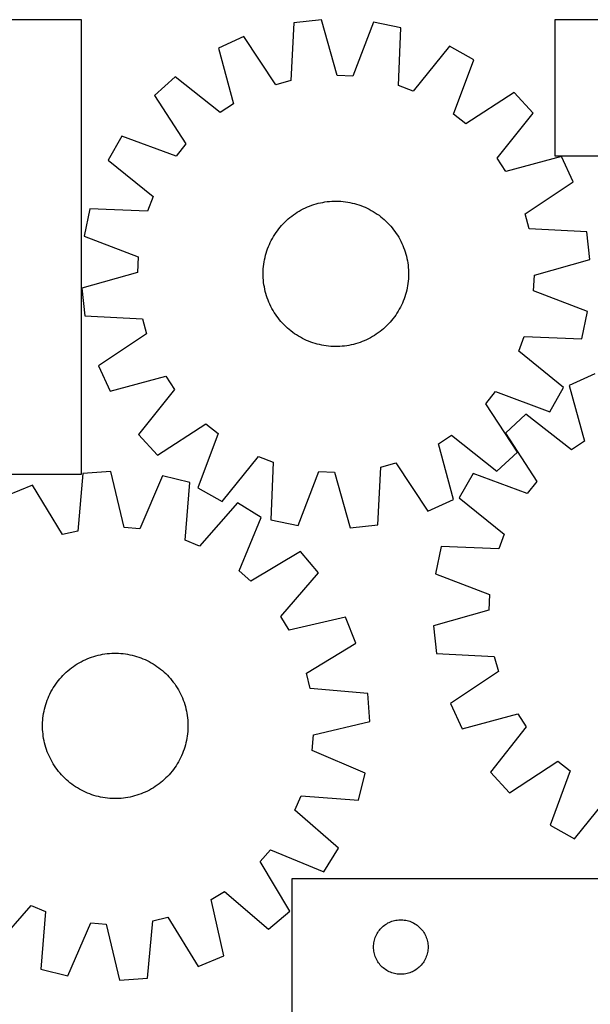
# Model space of a CAD drawing. Header units: millimetres. Extents: x 7 to 1493, y 7 to 2993.
# Tile 12 of 14: x 763 to 1077, y 2452 to 2993. Entities that reach past the tile are written whole.
import ezdxf

# ---------------------------------------------------------------- set-up
doc = ezdxf.new("R2010")
doc.units = ezdxf.units.MM
doc.layers.add('CUT', color=7, linetype='CONTINUOUS', true_color=0x000000)

msp = doc.modelspace()

# ---------------------------------------------------------------- linework, layer by layer
at = {"layer": 'CUT'}
for p, q in [((796.716425, 2993.314765), (496.716425, 2993.314765)), ((796.716425, 2743.314765), (796.716425, 2993.314765)), ((913.642519, 2991.713882), (911.996895, 2959.992175)), ((928.934278, 2993.414657), (913.642519, 2991.713882)), ((937.509747, 2962.829757), (928.934278, 2993.414657)), ((957.442525, 2992.093404), (946.074897, 2962.432794)), ((972.511421, 2988.985524), (957.442525, 2992.093404)), ((1357.136126, 2993.482734), (1057.136126, 2993.482734)), ((1057.136126, 2993.482734), (1057.136126, 2918.482734)), ((971.215922, 2957.24759), (972.511421, 2988.985524)), ((886.121275, 2984.160936), (872.103516, 2977.817989)), ((903.728285, 2957.722933), (886.121275, 2984.160936)), ((872.103516, 2977.817989), (880.340981, 2947.140327)), ((999.216084, 2978.919405), (979.239195, 2954.223279)), ((1012.587068, 2971.30709), (999.216084, 2978.919405)), ((1001.547415, 2941.522853), (1012.587068, 2971.30709)), ((848.263247, 2962.130178), (836.891645, 2951.765951)), ((873.1783, 2942.427009), (848.263247, 2962.130178)), ((911.996895, 2959.992175), (903.728285, 2957.722933)), ((946.074897, 2962.432794), (937.509747, 2962.829757)), ((979.239195, 2954.223279), (971.215922, 2957.24759)), ((1034.874111, 2953.481447), (1008.243438, 2936.167234)), ((1045.238338, 2942.109844), (1034.874111, 2953.481447)), ((836.891645, 2951.765951), (854.205858, 2925.135278)), ((880.340981, 2947.140327), (873.1783, 2942.427009)), ((1025.535168, 2917.194792), (1045.238338, 2942.109844)), ((1008.243438, 2936.167234), (1001.547415, 2941.522853)), ((819.066002, 2929.478909), (811.453687, 2916.107925)), ((848.850239, 2918.439256), (819.066002, 2929.478909)), ((854.205858, 2925.135278), (848.850239, 2918.439256)), ((811.453687, 2916.107925), (836.149813, 2896.131036)), ((1030.248487, 2910.032111), (1025.535168, 2917.194792)), ((1060.926149, 2918.269576), (1030.248487, 2910.032111)), ((1057.136126, 2918.482734), (1257.136126, 2918.482734)), ((1067.269095, 2904.251817), (1060.926149, 2918.269576)), ((1040.831093, 2886.644807), (1067.269095, 2904.251817)), ((836.149813, 2896.131036), (833.125502, 2888.107762)), ((930.761663, 2893.183092), (932.006929, 2893.35138)), ((932.006929, 2893.35138), (933.256866, 2893.48047)), ((933.256866, 2893.48047), (934.510241, 2893.570235)), ((934.510241, 2893.570235), (935.765817, 2893.620586)), ((935.765817, 2893.620586), (937.022355, 2893.631474)), ((937.022355, 2893.631474), (938.278615, 2893.602887)), ((938.278615, 2893.602887), (939.533358, 2893.534855)), ((939.533358, 2893.534855), (940.785344, 2893.427444)), ((940.785344, 2893.427444), (942.033339, 2893.28076)), ((942.033339, 2893.28076), (943.27611, 2893.094948)), ((801.387568, 2889.403261), (798.279688, 2874.334365)), ((833.125502, 2888.107762), (801.387568, 2889.403261)), ((915.545958, 2887.555704), (916.621971, 2888.204705)), ((916.621971, 2888.204705), (917.717838, 2888.819588)), ((917.717838, 2888.819588), (918.832479, 2889.399745)), ((918.832479, 2889.399745), (919.964793, 2889.944605)), ((919.964793, 2889.944605), (921.113663, 2890.453629)), ((921.113663, 2890.453629), (922.277954, 2890.926315)), ((922.277954, 2890.926315), (923.456519, 2891.362196)), ((923.456519, 2891.362196), (924.648193, 2891.760842)), ((924.648193, 2891.760842), (925.851801, 2892.121861)), ((925.851801, 2892.121861), (927.066155, 2892.444895)), ((927.066155, 2892.444895), (928.290057, 2892.729626)), ((928.290057, 2892.729626), (929.522298, 2892.975772)), ((929.522298, 2892.975772), (930.761663, 2893.183092)), ((943.27611, 2893.094948), (944.512432, 2892.870191)), ((944.512432, 2892.870191), (945.741084, 2892.606711)), ((945.741084, 2892.606711), (946.960853, 2892.304768)), ((946.960853, 2892.304768), (948.170536, 2891.964661)), ((948.170536, 2891.964661), (949.36894, 2891.586724)), ((949.36894, 2891.586724), (950.55488, 2891.171331)), ((950.55488, 2891.171331), (951.727188, 2890.718892)), ((951.727188, 2890.718892), (952.884706, 2890.229852)), ((952.884706, 2890.229852), (954.026291, 2889.704696)), ((954.026291, 2889.704696), (955.150818, 2889.143941)), ((955.150818, 2889.143941), (956.257176, 2888.54814)), ((956.257176, 2888.54814), (957.344274, 2887.917881)), ((957.344274, 2887.917881), (958.411038, 2887.253787)), ((908.656269, 2882.115248), (909.564793, 2882.983345)), ((909.564793, 2882.983345), (910.500136, 2883.822476)), ((910.500136, 2883.822476), (911.461375, 2884.631812)), ((911.461375, 2884.631812), (912.447562, 2885.410557)), ((912.447562, 2885.410557), (913.457723, 2886.15794)), ((913.457723, 2886.15794), (914.490861, 2886.873224)), ((914.490861, 2886.873224), (915.545958, 2887.555704)), ((958.411038, 2887.253787), (959.456416, 2886.556513)), ((959.456416, 2886.556513), (960.479377, 2885.826747)), ((960.479377, 2885.826747), (961.47891, 2885.065209)), ((961.47891, 2885.065209), (962.454029, 2884.27265)), ((962.454029, 2884.27265), (963.403773, 2883.449854)), ((963.403773, 2883.449854), (964.327203, 2882.597631)), ((964.327203, 2882.597631), (965.223408, 2881.716823)), ((1043.100335, 2878.376197), (1040.831093, 2886.644807)), ((903.816579, 2876.348256), (904.546345, 2877.371217)), ((904.546345, 2877.371217), (905.307883, 2878.37075)), ((905.307883, 2878.37075), (906.100442, 2879.345869)), ((906.100442, 2879.345869), (906.923238, 2880.295613)), ((906.923238, 2880.295613), (907.775461, 2881.219043)), ((907.775461, 2881.219043), (908.656269, 2882.115248)), ((965.223408, 2881.716823), (966.091505, 2880.808299)), ((966.091505, 2880.808299), (966.930635, 2879.872956)), ((966.930635, 2879.872956), (967.739972, 2878.911717)), ((967.739972, 2878.911717), (968.518716, 2877.92553)), ((968.518716, 2877.92553), (969.266099, 2876.915369)), ((1074.822042, 2876.730573), (1043.100335, 2878.376197)), ((798.279688, 2874.334365), (827.940298, 2862.966737)), ((900.668396, 2870.918132), (901.229151, 2872.042658)), ((901.229151, 2872.042658), (901.824952, 2873.149016)), ((901.824952, 2873.149016), (902.455211, 2874.236114)), ((902.455211, 2874.236114), (903.119305, 2875.302878)), ((903.119305, 2875.302878), (903.816579, 2876.348256)), ((969.266099, 2876.915369), (969.981384, 2875.882231)), ((969.981384, 2875.882231), (970.663863, 2874.827134)), ((970.663863, 2874.827134), (971.312865, 2873.751121)), ((971.312865, 2873.751121), (971.927748, 2872.655254)), ((971.927748, 2872.655254), (972.507905, 2871.540613)), ((1076.522817, 2861.438814), (1074.822042, 2876.730573)), ((898.408431, 2865.062376), (898.786368, 2866.26078)), ((898.786368, 2866.26078), (899.201761, 2867.446721)), ((899.201761, 2867.446721), (899.6542, 2868.619028)), ((899.6542, 2868.619028), (900.14324, 2869.776546)), ((900.14324, 2869.776546), (900.668396, 2870.918132)), ((972.507905, 2871.540613), (973.052765, 2870.408299)), ((973.052765, 2870.408299), (973.561789, 2869.259429)), ((973.561789, 2869.259429), (974.034474, 2868.095138)), ((974.034474, 2868.095138), (974.470356, 2866.916573)), ((974.470356, 2866.916573), (974.869002, 2865.724899)), ((827.940298, 2862.966737), (827.543334, 2854.401587)), ((897.278144, 2860.16795), (897.502901, 2861.404272)), ((897.502901, 2861.404272), (897.766381, 2862.632924)), ((897.766381, 2862.632924), (898.068324, 2863.852693)), ((898.068324, 2863.852693), (898.408431, 2865.062376)), ((974.869002, 2865.724899), (975.230021, 2864.521291)), ((975.230021, 2864.521291), (975.553055, 2863.306937)), ((975.553055, 2863.306937), (975.837785, 2862.083035)), ((975.837785, 2862.083035), (976.083932, 2860.850794)), ((976.083932, 2860.850794), (976.291252, 2859.611429)), ((1045.937917, 2852.863345), (1076.522817, 2861.438814)), ((896.770204, 2855.170456), (896.838237, 2856.425198)), ((896.838237, 2856.425198), (896.945648, 2857.677184)), ((896.945648, 2857.677184), (897.092332, 2858.925179)), ((897.092332, 2858.925179), (897.278144, 2860.16795)), ((976.291252, 2859.611429), (976.45954, 2858.366163)), ((976.45954, 2858.366163), (976.58863, 2857.116226)), ((976.58863, 2857.116226), (976.678395, 2855.862851)), ((976.678395, 2855.862851), (976.728746, 2854.607275)), ((827.543334, 2854.401587), (796.958435, 2845.826118)), ((896.741618, 2853.914195), (896.770204, 2855.170456)), ((896.752506, 2852.657657), (896.741618, 2853.914195)), ((896.802857, 2851.402081), (896.752506, 2852.657657)), ((896.892622, 2850.148706), (896.802857, 2851.402081)), ((897.021712, 2848.898769), (896.892622, 2850.148706)), ((976.643015, 2850.839734), (976.535604, 2849.587748)), ((976.711047, 2852.094477), (976.643015, 2850.839734)), ((976.739634, 2853.350737), (976.711047, 2852.094477)), ((976.728746, 2854.607275), (976.739634, 2853.350737)), ((1045.540954, 2844.298195), (1045.937917, 2852.863345)), ((796.958435, 2845.826118), (798.65921, 2830.534359)), ((897.19, 2847.653503), (897.021712, 2848.898769)), ((897.39732, 2846.414139), (897.19, 2847.653503)), ((897.643466, 2845.181897), (897.39732, 2846.414139)), ((897.928197, 2843.957996), (897.643466, 2845.181897)), ((975.714871, 2844.632008), (975.412928, 2843.412239)), ((975.978351, 2845.86066), (975.714871, 2844.632008)), ((976.203107, 2847.096982), (975.978351, 2845.86066)), ((976.38892, 2848.339753), (976.203107, 2847.096982)), ((976.535604, 2849.587748), (976.38892, 2848.339753)), ((898.251231, 2842.743642), (897.928197, 2843.957996)), ((898.61225, 2841.540033), (898.251231, 2842.743642)), ((899.010896, 2840.348359), (898.61225, 2841.540033)), ((899.446777, 2839.169795), (899.010896, 2840.348359)), ((899.919463, 2838.005503), (899.446777, 2839.169795)), ((974.279491, 2839.818212), (973.827051, 2838.645904)), ((974.694884, 2841.004152), (974.279491, 2839.818212)), ((975.072821, 2842.202556), (974.694884, 2841.004152)), ((975.412928, 2843.412239), (975.072821, 2842.202556)), ((1075.201564, 2832.930567), (1045.540954, 2844.298195)), ((900.428487, 2836.856633), (899.919463, 2838.005503)), ((900.973346, 2835.724319), (900.428487, 2836.856633)), ((901.553504, 2834.609678), (900.973346, 2835.724319)), ((902.168387, 2833.513811), (901.553504, 2834.609678)), ((971.6563, 2834.115916), (971.026041, 2833.028818)), ((972.2521, 2835.222274), (971.6563, 2834.115916)), ((972.812856, 2836.346801), (972.2521, 2835.222274)), ((973.338012, 2837.488386), (972.812856, 2836.346801)), ((973.827051, 2838.645904), (973.338012, 2837.488386)), ((798.65921, 2830.534359), (830.380917, 2828.888735)), ((830.380917, 2828.888735), (832.650159, 2820.620125)), ((902.817388, 2832.437798), (902.168387, 2833.513811)), ((903.499868, 2831.382701), (902.817388, 2832.437798)), ((904.215152, 2830.349563), (903.499868, 2831.382701)), ((904.962535, 2829.339402), (904.215152, 2830.349563)), ((905.74128, 2828.353215), (904.962535, 2829.339402)), ((906.550616, 2827.391976), (905.74128, 2828.353215)), ((968.173369, 2828.894182), (967.38081, 2827.919063)), ((968.934907, 2829.893715), (968.173369, 2828.894182)), ((969.664673, 2830.916676), (968.934907, 2829.893715)), ((970.361947, 2831.962054), (969.664673, 2830.916676)), ((971.026041, 2833.028818), (970.361947, 2831.962054)), ((1072.093684, 2817.861671), (1075.201564, 2832.930567)), ((907.389747, 2826.456633), (906.550616, 2827.391976)), ((908.257843, 2825.548109), (907.389747, 2826.456633)), ((909.154049, 2824.667301), (908.257843, 2825.548109)), ((910.077479, 2823.815078), (909.154049, 2824.667301)), ((911.027223, 2822.992282), (910.077479, 2823.815078)), ((912.002342, 2822.199723), (911.027223, 2822.992282)), ((962.981116, 2823.442457), (962.019877, 2822.63312)), ((963.916459, 2824.281587), (962.981116, 2823.442457)), ((964.824983, 2825.149684), (963.916459, 2824.281587)), ((965.705791, 2826.045889), (964.824983, 2825.149684)), ((966.558013, 2826.969319), (965.705791, 2826.045889)), ((967.38081, 2827.919063), (966.558013, 2826.969319)), ((832.650159, 2820.620125), (806.212156, 2803.013116)), ((913.001875, 2821.438185), (912.002342, 2822.199723)), ((914.024836, 2820.708419), (913.001875, 2821.438185)), ((915.070214, 2820.011145), (914.024836, 2820.708419)), ((916.136978, 2819.347051), (915.070214, 2820.011145)), ((917.224076, 2818.716792), (916.136978, 2819.347051)), ((918.330434, 2818.120992), (917.224076, 2818.716792)), ((919.45496, 2817.560236), (918.330434, 2818.120992)), ((920.596546, 2817.03508), (919.45496, 2817.560236)), ((954.648773, 2817.865187), (953.516459, 2817.320327)), ((955.763414, 2818.445344), (954.648773, 2817.865187)), ((956.859281, 2819.060227), (955.763414, 2818.445344)), ((957.935294, 2819.709229), (956.859281, 2819.060227)), ((958.99039, 2820.391708), (957.935294, 2819.709229)), ((960.023529, 2821.106993), (958.99039, 2820.391708)), ((961.03369, 2821.854376), (960.023529, 2821.106993)), ((962.019877, 2822.63312), (961.03369, 2821.854376)), ((1037.331439, 2811.133897), (1040.35575, 2819.15717)), ((1040.35575, 2819.15717), (1072.093684, 2817.861671)), ((921.754064, 2816.546041), (920.596546, 2817.03508)), ((922.926371, 2816.093601), (921.754064, 2816.546041)), ((924.112312, 2815.678208), (922.926371, 2816.093601)), ((925.310716, 2815.300271), (924.112312, 2815.678208)), ((926.520399, 2814.960164), (925.310716, 2815.300271)), ((927.740168, 2814.658221), (926.520399, 2814.960164)), ((928.96882, 2814.394741), (927.740168, 2814.658221)), ((930.205142, 2814.169985), (928.96882, 2814.394741)), ((931.447913, 2813.984172), (930.205142, 2814.169985)), ((932.695908, 2813.837488), (931.447913, 2813.984172)), ((933.947894, 2813.730077), (932.695908, 2813.837488)), ((935.202636, 2813.662045), (933.947894, 2813.730077)), ((936.458897, 2813.633458), (935.202636, 2813.662045)), ((937.715435, 2813.644346), (936.458897, 2813.633458)), ((938.971011, 2813.694697), (937.715435, 2813.644346)), ((940.224386, 2813.784462), (938.971011, 2813.694697)), ((941.474323, 2813.913552), (940.224386, 2813.784462)), ((942.719589, 2814.08184), (941.474323, 2813.913552)), ((943.958953, 2814.28916), (942.719589, 2814.08184)), ((945.191195, 2814.535306), (943.958953, 2814.28916)), ((946.415096, 2814.820037), (945.191195, 2814.535306)), ((947.62945, 2815.143071), (946.415096, 2814.820037)), ((948.833059, 2815.50409), (947.62945, 2815.143071)), ((950.024733, 2815.902736), (948.833059, 2815.50409)), ((951.203297, 2816.338618), (950.024733, 2815.902736)), ((952.367589, 2816.811303), (951.203297, 2816.338618)), ((953.516459, 2817.320327), (952.367589, 2816.811303)), ((1062.027565, 2791.157007), (1037.331439, 2811.133897)), ((806.212156, 2803.013116), (812.555103, 2788.995356)), ((812.555103, 2788.995356), (843.232765, 2797.232822)), ((843.232765, 2797.232822), (847.946083, 2790.070141)), ((1079.135453, 2798.569512), (1065.136354, 2792.185487)), ((1054.41525, 2777.786024), (1062.027565, 2791.157007)), ((1065.136354, 2792.185487), (1073.463742, 2761.532112)), ((847.946083, 2790.070141), (828.242914, 2765.155088)), ((1019.275394, 2782.129654), (1024.631012, 2788.825677)), ((1024.631012, 2788.825677), (1054.41525, 2777.786024)), ((1036.589607, 2755.498981), (1019.275394, 2782.129654)), ((1041.34219, 2776.427834), (1030.001028, 2766.030306)), ((1066.314913, 2756.79781), (1041.34219, 2776.427834)), ((838.607141, 2753.783485), (865.237814, 2771.097698)), ((865.237814, 2771.097698), (871.933836, 2765.74208)), ((828.242914, 2765.155088), (838.607141, 2753.783485)), ((871.933836, 2765.74208), (860.894183, 2735.957842)), ((993.14027, 2760.124605), (1000.302951, 2764.837924)), ((1000.302951, 2764.837924), (1025.218004, 2745.134754)), ((1030.001028, 2766.030306), (1047.393259, 2739.45052)), ((1001.377736, 2729.446943), (993.14027, 2760.124605)), ((1073.463742, 2761.532112), (1066.314913, 2756.79781)), ((874.265167, 2728.345527), (894.242056, 2753.041653)), ((894.242056, 2753.041653), (902.265329, 2750.017342)), ((1025.218004, 2745.134754), (1036.589607, 2755.498981)), ((902.265329, 2750.017342), (900.969831, 2718.279408)), ((959.838733, 2715.55105), (961.484357, 2747.272757)), ((961.484357, 2747.272757), (969.752967, 2749.541999)), ((969.752967, 2749.541999), (987.359976, 2723.103997)), ((696.716425, 2743.314765), (796.716425, 2743.314765)), ((797.611959, 2743.752822), (794.746377, 2712.11798)), ((812.957857, 2744.863655), (797.611959, 2743.752822)), ((820.349554, 2713.971301), (812.957857, 2744.863655)), ((841.394107, 2742.445911), (828.893073, 2713.244902)), ((856.33219, 2738.760233), (841.394107, 2742.445911)), ((916.038727, 2715.171528), (927.406355, 2744.832138)), ((927.406355, 2744.832138), (935.971505, 2744.435175)), ((935.971505, 2744.435175), (944.546974, 2713.850275)), ((1012.240816, 2743.691088), (1004.667743, 2730.297839)), ((1042.057298, 2732.738821), (1012.240816, 2743.691088)), ((769.820353, 2737.264948), (755.568803, 2731.46634)), ((786.396538, 2710.168733), (769.820353, 2737.264948)), ((853.81585, 2707.095698), (856.33219, 2738.760233)), ((1047.393259, 2739.45052), (1042.057298, 2732.738821)), ((860.894183, 2735.957842), (874.265167, 2728.345527)), ((882.629548, 2727.673537), (861.71675, 2703.764759)), ((895.697572, 2719.552127), (882.629548, 2727.673537)), ((987.359976, 2723.103997), (1001.377736, 2729.446943)), ((1004.667743, 2730.297839), (1029.422343, 2710.393455)), ((883.51951, 2690.214957), (895.697572, 2719.552127)), ((900.969831, 2718.279408), (916.038727, 2715.171528)), ((944.546974, 2713.850275), (959.838733, 2715.55105)), ((794.746377, 2712.11798), (786.396538, 2710.168733)), ((828.893073, 2713.244902), (820.349554, 2713.971301)), ((1029.422343, 2710.393455), (1026.421572, 2702.361348)), ((861.71675, 2703.764759), (853.81585, 2707.095698)), ((917.281867, 2700.881722), (890.004396, 2684.605534)), ((927.200643, 2689.119561), (917.281867, 2700.881722)), ((994.679975, 2703.563772), (991.616296, 2688.485828)), ((1026.421572, 2702.361348), (994.679975, 2703.563772)), ((890.004396, 2684.605534), (883.51951, 2690.214957)), ((906.552934, 2664.981482), (927.200643, 2689.119561)), ((991.616296, 2688.485828), (1021.310113, 2677.205225)), ((1021.310113, 2677.205225), (1020.938268, 2668.638948)), ((1020.938268, 2668.638948), (990.378646, 2659.97383)), ((910.98702, 2657.642664), (906.552934, 2664.981482)), ((941.959055, 2664.693037), (910.98702, 2657.642664)), ((947.757664, 2650.441487), (941.959055, 2664.693037)), ((990.378646, 2659.97383), (992.124255, 2644.687123)), ((920.661449, 2633.865303), (947.757664, 2650.441487)), ((805.978236, 2643.764609), (807.204126, 2644.040655)), ((807.204126, 2644.040655), (808.438081, 2644.278059)), ((808.438081, 2644.278059), (809.678885, 2644.476586)), ((809.678885, 2644.476586), (810.925312, 2644.63604)), ((810.925312, 2644.63604), (812.176133, 2644.756265)), ((812.176133, 2644.756265), (813.430113, 2644.837141)), ((813.430113, 2644.837141), (814.686015, 2644.878589)), ((814.686015, 2644.878589), (815.942599, 2644.880567)), ((815.942599, 2644.880567), (817.198625, 2644.843074)), ((817.198625, 2644.843074), (818.452853, 2644.766147)), ((818.452853, 2644.766147), (819.704046, 2644.649862)), ((819.704046, 2644.649862), (820.95097, 2644.494333)), ((820.95097, 2644.494333), (822.192392, 2644.299714)), ((822.192392, 2644.299714), (823.427089, 2644.066197)), ((823.427089, 2644.066197), (824.653842, 2643.794013)), ((992.124255, 2644.687123), (1023.850651, 2643.134526)), ((793.363754, 2638.282238), (794.423663, 2638.95722)), ((794.423663, 2638.95722), (795.50425, 2639.598576)), ((795.50425, 2639.598576), (796.60445, 2640.205674)), ((796.60445, 2640.205674), (797.723176, 2640.777914)), ((797.723176, 2640.777914), (798.859325, 2641.314731)), ((798.859325, 2641.314731), (800.011775, 2641.815597)), ((800.011775, 2641.815597), (801.179389, 2642.280016)), ((801.179389, 2642.280016), (802.361014, 2642.70753)), ((802.361014, 2642.70753), (803.555485, 2643.097717)), ((803.555485, 2643.097717), (804.761622, 2643.450193)), ((804.761622, 2643.450193), (805.978236, 2643.764609)), ((824.653842, 2643.794013), (825.87144, 2643.48343)), ((825.87144, 2643.48343), (827.078682, 2643.134754)), ((827.078682, 2643.134754), (828.274375, 2642.74833)), ((828.274375, 2642.74833), (829.457341, 2642.324539)), ((829.457341, 2642.324539), (830.626411, 2641.863799)), ((830.626411, 2641.863799), (831.780433, 2641.366565)), ((831.780433, 2641.366565), (832.918266, 2640.833328)), ((832.918266, 2640.833328), (834.038789, 2640.264613)), ((834.038789, 2640.264613), (835.140895, 2639.660983)), ((835.140895, 2639.660983), (836.223496, 2639.023033)), ((836.223496, 2639.023033), (837.285525, 2638.351392)), ((1023.850651, 2643.134526), (1026.14413, 2634.872606)), ((786.608434, 2632.675813), (787.495574, 2633.565751)), ((787.495574, 2633.565751), (788.41023, 2634.427384)), ((788.41023, 2634.427384), (789.351499, 2635.259862)), ((789.351499, 2635.259862), (790.318452, 2636.062363)), ((790.318452, 2636.062363), (791.310135, 2636.834095)), ((791.310135, 2636.834095), (792.32557, 2637.574297)), ((792.32557, 2637.574297), (793.363754, 2638.282238)), ((837.285525, 2638.351392), (838.325933, 2637.646724)), ((838.325933, 2637.646724), (839.343694, 2636.909723)), ((839.343694, 2636.909723), (840.337803, 2636.141117)), ((840.337803, 2636.141117), (841.307278, 2635.341665)), ((841.307278, 2635.341665), (842.251164, 2634.512155)), ((842.251164, 2634.512155), (843.168529, 2633.653406)), ((843.168529, 2633.653406), (844.058466, 2632.766267)), ((922.610696, 2625.515464), (920.661449, 2633.865303)), ((1026.14413, 2634.872606), (999.757872, 2617.188146)), ((781.910448, 2626.792809), (782.615117, 2627.833218)), ((782.615117, 2627.833218), (783.352118, 2628.850978)), ((783.352118, 2628.850978), (784.120723, 2629.845087)), ((784.120723, 2629.845087), (784.920176, 2630.814562)), ((784.920176, 2630.814562), (785.749685, 2631.758448)), ((785.749685, 2631.758448), (786.608434, 2632.675813)), ((844.058466, 2632.766267), (844.9201, 2631.851611)), ((844.9201, 2631.851611), (845.752577, 2630.910342)), ((845.752577, 2630.910342), (846.555079, 2629.943388)), ((846.555079, 2629.943388), (847.326811, 2628.951705)), ((847.326811, 2628.951705), (848.067013, 2627.93627)), ((848.067013, 2627.93627), (848.774954, 2626.898086)), ((778.895275, 2621.287717), (779.428513, 2622.42555)), ((779.428513, 2622.42555), (779.997227, 2623.546073)), ((779.997227, 2623.546073), (780.600857, 2624.648179)), ((780.600857, 2624.648179), (781.238807, 2625.730781)), ((781.238807, 2625.730781), (781.910448, 2626.792809)), ((848.774954, 2626.898086), (849.449936, 2625.838177)), ((849.449936, 2625.838177), (850.091292, 2624.75759)), ((850.091292, 2624.75759), (850.69839, 2623.65739)), ((850.69839, 2623.65739), (851.27063, 2622.538664)), ((851.27063, 2622.538664), (851.807447, 2621.402515)), ((954.245537, 2622.649882), (922.610696, 2625.515464)), ((955.356371, 2607.303983), (954.245537, 2622.649882)), ((777.127087, 2616.585966), (777.513511, 2617.781659)), ((777.513511, 2617.781659), (777.937302, 2618.964625)), ((777.937302, 2618.964625), (778.398042, 2620.133696)), ((778.398042, 2620.133696), (778.895275, 2621.287717)), ((851.807447, 2621.402515), (852.308313, 2620.250066)), ((852.308313, 2620.250066), (852.772731, 2619.082452)), ((852.772731, 2619.082452), (853.200246, 2617.900826)), ((853.200246, 2617.900826), (853.590433, 2616.706356)), ((999.757872, 2617.188146), (1006.141897, 2603.189047)), ((775.767507, 2610.458254), (775.962126, 2611.699677)), ((775.962126, 2611.699677), (776.195643, 2612.934374)), ((776.195643, 2612.934374), (776.467827, 2614.161126)), ((776.467827, 2614.161126), (776.778411, 2615.378724)), ((776.778411, 2615.378724), (777.127087, 2616.585966)), ((853.590433, 2616.706356), (853.942909, 2615.500218)), ((853.942909, 2615.500218), (854.257325, 2614.283604)), ((854.257325, 2614.283604), (854.533371, 2613.057715)), ((854.533371, 2613.057715), (854.770774, 2611.823759)), ((854.770774, 2611.823759), (854.969301, 2610.582955)), ((775.381273, 2605.449883), (775.418766, 2606.705909)), ((775.418766, 2606.705909), (775.495693, 2607.960137)), ((775.495693, 2607.960137), (775.611978, 2609.211331)), ((775.611978, 2609.211331), (775.767507, 2610.458254)), ((854.969301, 2610.582955), (855.128756, 2609.336528)), ((855.128756, 2609.336528), (855.248981, 2608.085707)), ((855.248981, 2608.085707), (855.329857, 2606.831727)), ((855.329857, 2606.831727), (855.371305, 2605.575825)), ((924.464016, 2599.912286), (955.356371, 2607.303983)), ((1006.141897, 2603.189047), (1036.795271, 2611.516436)), ((1036.795271, 2611.516436), (1041.529573, 2604.367607)), ((775.383252, 2604.193299), (775.381273, 2605.449883)), ((775.424699, 2602.937397), (775.383252, 2604.193299)), ((775.505575, 2601.683417), (775.424699, 2602.937397)), ((775.6258, 2600.432597), (775.505575, 2601.683417)), ((855.258863, 2601.808987), (855.142578, 2600.557794)), ((855.33579, 2603.063216), (855.258863, 2601.808987)), ((855.373283, 2604.319242), (855.33579, 2603.063216)), ((855.371305, 2605.575825), (855.373283, 2604.319242)), ((1041.529573, 2604.367607), (1021.899549, 2579.394884)), ((775.785255, 2599.186169), (775.6258, 2600.432597)), ((775.983782, 2597.945366), (775.785255, 2599.186169)), ((776.221186, 2596.71141), (775.983782, 2597.945366)), ((776.497232, 2595.48552), (776.221186, 2596.71141)), ((776.811648, 2594.268906), (776.497232, 2595.48552)), ((854.286729, 2595.607998), (853.976145, 2594.3904)), ((854.558913, 2596.834751), (854.286729, 2595.607998)), ((854.79243, 2598.069448), (854.558913, 2596.834751)), ((854.987049, 2599.310871), (854.79243, 2598.069448)), ((855.142578, 2600.557794), (854.987049, 2599.310871)), ((923.737618, 2591.368767), (924.464016, 2599.912286)), ((777.164123, 2593.062769), (776.811648, 2594.268906)), ((777.554311, 2591.868298), (777.164123, 2593.062769)), ((777.981825, 2590.686673), (777.554311, 2591.868298)), ((778.446244, 2589.519059), (777.981825, 2590.686673)), ((852.817254, 2590.804499), (852.356515, 2589.635429)), ((853.241046, 2591.987465), (852.817254, 2590.804499)), ((853.62747, 2593.183159), (853.241046, 2591.987465)), ((853.976145, 2594.3904), (853.62747, 2593.183159)), ((952.938627, 2578.867733), (923.737618, 2591.368767)), ((778.947109, 2588.366609), (778.446244, 2589.519059)), ((779.483927, 2587.23046), (778.947109, 2588.366609)), ((780.056166, 2586.111734), (779.483927, 2587.23046)), ((780.663264, 2585.011535), (780.056166, 2586.111734)), ((781.30462, 2583.930947), (780.663264, 2585.011535)), ((850.153699, 2585.120946), (849.515749, 2584.038344)), ((850.757329, 2586.223052), (850.153699, 2585.120946)), ((851.326044, 2587.343574), (850.757329, 2586.223052)), ((851.859281, 2588.481408), (851.326044, 2587.343574)), ((852.356515, 2589.635429), (851.859281, 2588.481408)), ((1032.297077, 2568.053722), (1058.876864, 2585.445952)), ((1058.876864, 2585.445952), (1065.588562, 2580.109992)), ((781.979602, 2582.871038), (781.30462, 2583.930947)), ((782.687543, 2581.832854), (781.979602, 2582.871038)), ((783.427745, 2580.81742), (782.687543, 2581.832854)), ((784.199478, 2579.825736), (783.427745, 2580.81742)), ((785.001979, 2578.858783), (784.199478, 2579.825736)), ((846.633833, 2579.924038), (845.834381, 2578.954562)), ((847.402439, 2580.918146), (846.633833, 2579.924038)), ((848.139439, 2581.935907), (847.402439, 2580.918146)), ((848.844108, 2582.976315), (848.139439, 2581.935907)), ((849.515749, 2584.038344), (848.844108, 2582.976315)), ((1021.899549, 2579.394884), (1032.297077, 2568.053722)), ((1065.588562, 2580.109992), (1054.636295, 2550.293509)), ((785.834457, 2577.917514), (785.001979, 2578.858783)), ((786.69609, 2577.002858), (785.834457, 2577.917514)), ((787.586028, 2576.115718), (786.69609, 2577.002858)), ((788.503392, 2575.256969), (787.586028, 2576.115718)), ((789.447278, 2574.42746), (788.503392, 2575.256969)), ((790.416754, 2573.628007), (789.447278, 2574.42746)), ((791.410862, 2572.859402), (790.416754, 2573.628007)), ((840.436104, 2573.706762), (839.444421, 2572.935029)), ((841.403057, 2574.509263), (840.436104, 2573.706762)), ((842.344327, 2575.341741), (841.403057, 2574.509263)), ((843.258982, 2576.203374), (842.344327, 2575.341741)), ((844.146122, 2577.093312), (843.258982, 2576.203374)), ((845.004871, 2578.010676), (844.146122, 2577.093312)), ((845.834381, 2578.954562), (845.004871, 2578.010676)), ((949.252949, 2563.92965), (952.938627, 2578.867733)), ((792.428623, 2572.122401), (791.410862, 2572.859402)), ((793.469031, 2571.417732), (792.428623, 2572.122401)), ((794.53106, 2570.746092), (793.469031, 2571.417732)), ((795.613661, 2570.108141), (794.53106, 2570.746092)), ((796.715767, 2569.504511), (795.613661, 2570.108141)), ((797.83629, 2568.935797), (796.715767, 2569.504511)), ((798.974123, 2568.40256), (797.83629, 2568.935797)), ((800.128145, 2567.905326), (798.974123, 2568.40256)), ((831.895231, 2568.454393), (830.742781, 2567.953528)), ((833.03138, 2568.991211), (831.895231, 2568.454393)), ((834.150106, 2569.563451), (833.03138, 2568.991211)), ((835.250306, 2570.170548), (834.150106, 2569.563451)), ((836.330893, 2570.811904), (835.250306, 2570.170548)), ((837.390802, 2571.486886), (836.330893, 2570.811904)), ((838.428986, 2572.194827), (837.390802, 2571.486886)), ((839.444421, 2572.935029), (838.428986, 2572.194827)), ((801.297215, 2567.444586), (800.128145, 2567.905326)), ((802.480181, 2567.020795), (801.297215, 2567.444586)), ((803.675875, 2566.634371), (802.480181, 2567.020795)), ((804.883116, 2566.285695), (803.675875, 2566.634371)), ((806.100714, 2565.975111), (804.883116, 2566.285695)), ((807.327467, 2565.702927), (806.100714, 2565.975111)), ((808.562164, 2565.46941), (807.327467, 2565.702927)), ((809.803587, 2565.274791), (808.562164, 2565.46941)), ((811.05051, 2565.119262), (809.803587, 2565.274791)), ((812.301703, 2565.002977), (811.05051, 2565.119262)), ((813.555931, 2564.92605), (812.301703, 2565.002977)), ((814.811957, 2564.888557), (813.555931, 2564.92605)), ((816.068541, 2564.890536), (814.811957, 2564.888557)), ((817.324443, 2564.931984), (816.068541, 2564.890536)), ((818.578423, 2565.01286), (817.324443, 2564.931984)), ((819.829244, 2565.133084), (818.578423, 2565.01286)), ((821.075671, 2565.292539), (819.829244, 2565.133084)), ((822.316475, 2565.491066), (821.075671, 2565.292539)), ((823.55043, 2565.72847), (822.316475, 2565.491066)), ((824.77632, 2566.004516), (823.55043, 2565.72847)), ((825.992934, 2566.318932), (824.77632, 2566.004516)), ((827.199071, 2566.671407), (825.992934, 2566.318932)), ((828.393542, 2567.061595), (827.199071, 2566.671407)), ((829.575168, 2567.489109), (828.393542, 2567.061595)), ((830.742781, 2567.953528), (829.575168, 2567.489109)), ((914.257475, 2558.545091), (917.588414, 2566.445991)), ((917.588414, 2566.445991), (949.252949, 2563.92965)), ((1068.029544, 2542.720436), (1087.933929, 2567.475036)), ((938.166253, 2537.632293), (914.257475, 2558.545091)), ((1054.636295, 2550.293509), (1068.029544, 2542.720436)), ((895.09825, 2530.257445), (900.707673, 2536.74233)), ((900.707673, 2536.74233), (930.044843, 2524.564269)), ((930.044843, 2524.564269), (938.166253, 2537.632293)), ((911.374438, 2502.979973), (895.09825, 2530.257445)), ((1212.469324, 2520.686153), (912.469324, 2520.686153)), ((912.469324, 2520.686153), (912.469324, 2445.686153)), ((868.13538, 2509.274821), (875.474198, 2513.708907)), ((875.185753, 2478.302785), (868.13538, 2509.274821)), ((875.474198, 2513.708907), (899.612277, 2493.061197)), ((748.125009, 2482.095588), (769.037806, 2506.004365)), ((769.037806, 2506.004365), (776.938706, 2502.673427)), ((776.938706, 2502.673427), (774.422366, 2471.008892)), ((836.00818, 2497.651144), (844.358018, 2499.600391)), ((844.358018, 2499.600391), (860.934203, 2472.504176)), ((899.612277, 2493.061197), (911.374438, 2502.979973)), ((968.277039, 2497.588401), (969.024008, 2497.785118)), ((969.024008, 2497.785118), (969.780112, 2497.943122)), ((969.780112, 2497.943122), (970.543348, 2498.061993)), ((970.543348, 2498.061993), (971.311692, 2498.141416)), ((971.311692, 2498.141416), (972.083105, 2498.18118)), ((972.083105, 2498.18118), (972.855543, 2498.18118)), ((972.855543, 2498.18118), (973.626956, 2498.141416)), ((973.626956, 2498.141416), (974.395299, 2498.061993)), ((974.395299, 2498.061993), (975.158535, 2497.943122)), ((975.158535, 2497.943122), (975.91464, 2497.785118)), ((975.91464, 2497.785118), (976.661608, 2497.588401)), ((789.360449, 2467.323214), (801.861483, 2496.524222)), ((801.861483, 2496.524222), (810.405002, 2495.797824)), ((810.405002, 2495.797824), (817.796699, 2464.90547)), ((833.142597, 2466.016303), (836.00818, 2497.651144)), ((960.243899, 2491.877469), (960.707527, 2492.495295)), ((960.707527, 2492.495295), (961.202345, 2493.088434)), ((961.202345, 2493.088434), (961.727041, 2493.655315)), ((961.727041, 2493.655315), (962.280224, 2494.194433)), ((962.280224, 2494.194433), (962.860426, 2494.704359)), ((962.860426, 2494.704359), (963.46611, 2495.183741)), ((963.46611, 2495.183741), (964.095668, 2495.631308)), ((964.095668, 2495.631308), (964.747432, 2496.045872)), ((964.747432, 2496.045872), (965.419673, 2496.426335)), ((965.419673, 2496.426335), (966.110608, 2496.771687)), ((966.110608, 2496.771687), (966.818405, 2497.081012)), ((966.818405, 2497.081012), (967.541188, 2497.353491)), ((967.541188, 2497.353491), (968.277039, 2497.588401)), ((976.661608, 2497.588401), (977.39746, 2497.353491)), ((977.39746, 2497.353491), (978.120242, 2497.081012)), ((978.120242, 2497.081012), (978.82804, 2496.771687)), ((978.82804, 2496.771687), (979.518975, 2496.426335)), ((979.518975, 2496.426335), (980.191216, 2496.045872)), ((980.191216, 2496.045872), (980.84298, 2495.631308)), ((980.84298, 2495.631308), (981.472538, 2495.183741)), ((981.472538, 2495.183741), (982.078221, 2494.704359)), ((982.078221, 2494.704359), (982.658424, 2494.194433)), ((982.658424, 2494.194433), (983.211607, 2493.655315)), ((983.211607, 2493.655315), (983.736303, 2493.088434)), ((983.736303, 2493.088434), (984.231121, 2492.495295)), ((984.231121, 2492.495295), (984.694749, 2491.877469)), ((957.786489, 2486.254434), (957.963908, 2487.006219)), ((957.963908, 2487.006219), (958.179793, 2487.747875)), ((958.179793, 2487.747875), (958.433572, 2488.477434)), ((958.433572, 2488.477434), (958.72457, 2489.192961)), ((958.72457, 2489.192961), (959.052018, 2489.89256)), ((959.052018, 2489.89256), (959.415045, 2490.574374)), ((959.415045, 2490.574374), (959.81269, 2491.236596)), ((959.81269, 2491.236596), (960.243899, 2491.877469)), ((984.694749, 2491.877469), (985.125957, 2491.236596)), ((985.125957, 2491.236596), (985.523602, 2490.574374)), ((985.523602, 2490.574374), (985.88663, 2489.89256)), ((985.88663, 2489.89256), (986.214077, 2489.192961)), ((986.214077, 2489.192961), (986.505076, 2488.477434)), ((986.505076, 2488.477434), (986.758855, 2487.747875)), ((986.758855, 2487.747875), (986.97474, 2487.006219)), ((986.97474, 2487.006219), (987.152159, 2486.254434)), ((957.469324, 2483.186153), (957.489212, 2483.958334)), ((957.489212, 2482.413971), (957.469324, 2483.186153)), ((957.489212, 2483.958334), (957.548826, 2484.728468)), ((957.548826, 2481.643838), (957.489212, 2482.413971)), ((957.548826, 2484.728468), (957.648005, 2485.494511)), ((957.648005, 2480.877794), (957.548826, 2481.643838)), ((957.648005, 2485.494511), (957.786489, 2486.254434)), ((987.152159, 2486.254434), (987.290642, 2485.494511)), ((987.290642, 2485.494511), (987.389822, 2484.728468)), ((987.389822, 2481.643838), (987.290642, 2480.877794)), ((987.389822, 2484.728468), (987.449435, 2483.958334)), ((987.449435, 2482.413971), (987.389822, 2481.643838)), ((987.449435, 2483.958334), (987.469324, 2483.186153)), ((987.469324, 2483.186153), (987.449435, 2482.413971)), ((860.934203, 2472.504176), (875.185753, 2478.302785)), ((957.786489, 2480.117872), (957.648005, 2480.877794)), ((957.963908, 2479.366086), (957.786489, 2480.117872)), ((958.179793, 2478.62443), (957.963908, 2479.366086)), ((958.433572, 2477.894871), (958.179793, 2478.62443)), ((958.72457, 2477.179344), (958.433572, 2477.894871)), ((959.052018, 2476.479746), (958.72457, 2477.179344)), ((959.415045, 2475.797932), (959.052018, 2476.479746)), ((985.88663, 2476.479746), (985.523602, 2475.797932)), ((986.214077, 2477.179344), (985.88663, 2476.479746)), ((986.505076, 2477.894871), (986.214077, 2477.179344)), ((986.758855, 2478.62443), (986.505076, 2477.894871)), ((986.97474, 2479.366086), (986.758855, 2478.62443)), ((987.152159, 2480.117872), (986.97474, 2479.366086)), ((987.290642, 2480.877794), (987.152159, 2480.117872)), ((774.422366, 2471.008892), (789.360449, 2467.323214)), ((959.81269, 2475.13571), (959.415045, 2475.797932)), ((960.243899, 2474.494836), (959.81269, 2475.13571)), ((960.707527, 2473.87701), (960.243899, 2474.494836)), ((961.202345, 2473.283871), (960.707527, 2473.87701)), ((961.727041, 2472.71699), (961.202345, 2473.283871)), ((962.280224, 2472.177872), (961.727041, 2472.71699)), ((962.860426, 2471.667946), (962.280224, 2472.177872)), ((963.46611, 2471.188564), (962.860426, 2471.667946)), ((964.095668, 2470.740997), (963.46611, 2471.188564)), ((964.747432, 2470.326433), (964.095668, 2470.740997)), ((980.84298, 2470.740997), (980.191216, 2470.326433)), ((981.472538, 2471.188564), (980.84298, 2470.740997)), ((982.078221, 2471.667946), (981.472538, 2471.188564)), ((982.658424, 2472.177872), (982.078221, 2471.667946)), ((983.211607, 2472.71699), (982.658424, 2472.177872)), ((983.736303, 2473.283871), (983.211607, 2472.71699)), ((984.231121, 2473.87701), (983.736303, 2473.283871)), ((984.694749, 2474.494836), (984.231121, 2473.87701)), ((985.125957, 2475.13571), (984.694749, 2474.494836)), ((985.523602, 2475.797932), (985.125957, 2475.13571)), ((817.796699, 2464.90547), (833.142597, 2466.016303)), ((965.419673, 2469.945971), (964.747432, 2470.326433)), ((966.110608, 2469.600619), (965.419673, 2469.945971)), ((966.818405, 2469.291293), (966.110608, 2469.600619)), ((967.541188, 2469.018814), (966.818405, 2469.291293)), ((968.277039, 2468.783905), (967.541188, 2469.018814)), ((969.024008, 2468.587187), (968.277039, 2468.783905)), ((969.780112, 2468.429183), (969.024008, 2468.587187)), ((970.543348, 2468.310313), (969.780112, 2468.429183)), ((971.311692, 2468.23089), (970.543348, 2468.310313)), ((972.083105, 2468.191126), (971.311692, 2468.23089)), ((972.855543, 2468.191126), (972.083105, 2468.191126)), ((973.626956, 2468.23089), (972.855543, 2468.191126)), ((974.395299, 2468.310313), (973.626956, 2468.23089)), ((975.158535, 2468.429183), (974.395299, 2468.310313)), ((975.91464, 2468.587187), (975.158535, 2468.429183)), ((976.661608, 2468.783905), (975.91464, 2468.587187)), ((977.39746, 2469.018814), (976.661608, 2468.783905)), ((978.120242, 2469.291293), (977.39746, 2469.018814)), ((978.82804, 2469.600619), (978.120242, 2469.291293)), ((979.518975, 2469.945971), (978.82804, 2469.600619)), ((980.191216, 2470.326433), (979.518975, 2469.945971))]:
    msp.add_line(p, q, dxfattribs=at)

doc.saveas('drawing.dxf')
